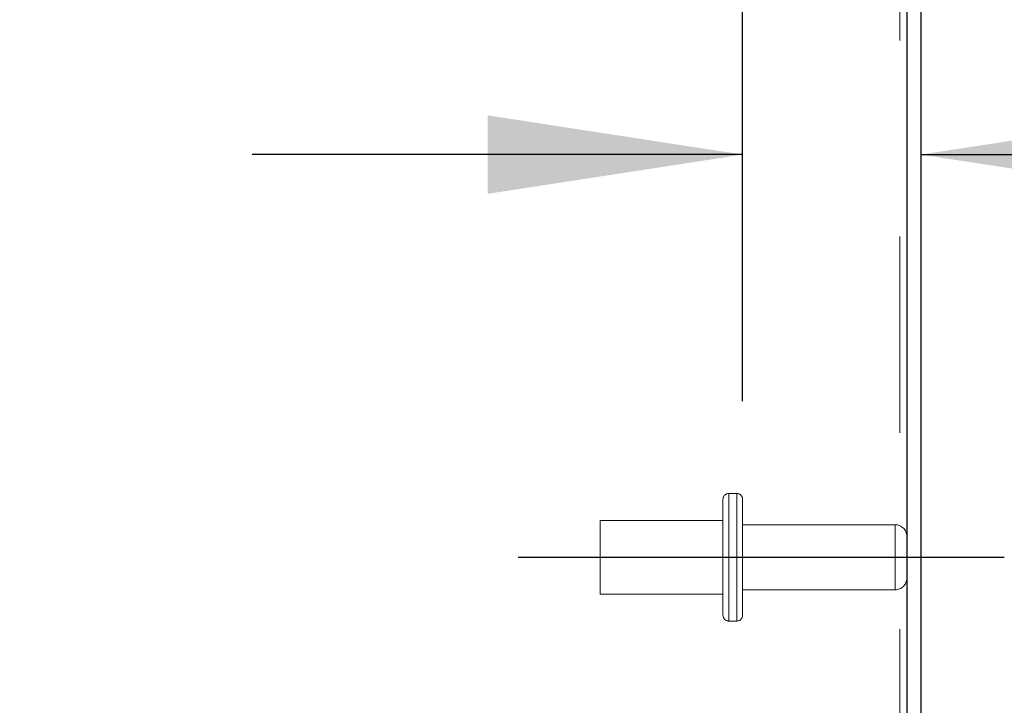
# Model space of a CAD drawing. Header units: inches. Extents: x 0.2 to 10.8, y 0.2 to 8.2.
# Tile 79 of 86: x 6.189 to 6.691, y 5.098 to 5.448. Entities that reach past the tile are written whole.
import ezdxf

# ---------------------------------------------------------------- set-up
doc = ezdxf.new("R2010")
doc.units = ezdxf.units.IN
doc.header["$MEASUREMENT"] = 0
doc.linetypes.add('CENTERX2', pattern=[0.8, 0.5, -0.1, 0.1, -0.1])
doc.linetypes.add('HIDDEN', pattern=[0.075, 0.05, -0.025])
for name, color, linetype in [('CENTER', 40, 'CENTERX2'), ('DIMENSIONS', 140, 'Continuous'), ('SLD-0', 179, 'Continuous')]:
    doc.layers.add(name, color=color, linetype=linetype)
doc.styles.add('SLDTEXTSTYLE0', font='TXT', dxfattribs={"width": 0.7})
doc.dimstyles.new('SLDDIMSTYLE4', dxfattribs={"dimtxt": 0.084961, "dimasz": 0.13, "dimexe": 0, "dimexo": 0.0625, "dimgap": 0.02124, "dimtad": 0, "dimtih": 1, "dimtoh": 1, "dimdec": 4, "dimlfac": 10, "dimzin": 12, "dimdsep": 46, "dimtxsty": 'SLDTEXTSTYLE0', "dimsah": 1, "dimcen": 0.09, "dimadec": 0, "dimazin": 3, "dimtfac": 1, "dimtdec": 0, "dimtofl": 0, "dimtmove": 0, "dimatfit": 3, "dimfxl": 0, "dimfrac": 2, "dimtolj": 1, "dimtzin": 12, "dimarcsym": 0})
doc.dimstyles.new('SLDDIMSTYLE5', dxfattribs={"dimtxt": 0.084961, "dimasz": 0.13, "dimexe": 0, "dimexo": 0.0625, "dimgap": 0.02124, "dimtad": 0, "dimtih": 1, "dimtoh": 1, "dimlfac": 10, "dimrnd": 1e-09, "dimdsep": 46, "dimtxsty": 'SLDTEXTSTYLE0', "dimsah": 1, "dimcen": 0.09, "dimadec": 0, "dimazin": 2, "dimtfac": 1, "dimtmove": 0, "dimatfit": 0, "dimfxl": 0, "dimfrac": 2, "dimtolj": 1, "dimtzin": 12, "dimarcsym": 0})

# ---------------------------------------------------------------- blocks, each defined once
blk = doc.blocks.new('_D_13')
at = {"layer": 'DIMENSIONS'}
blk.add_line((6.53968, 5.74535), (5.78334, 5.74535), dxfattribs=at)
for start, end in [(160.61121, 180), (205, 224.38879)]:
    blk.add_arc((6.63795, 5.74535), 0.72961, start, end, dxfattribs=at)
for points in [[(5.90834, 5.74535), (5.93971, 5.87308), (5.89987, 5.8766)], [(5.9767, 5.437), (6.02449, 5.31446), (6.05911, 5.33449)]]:
    blk.add_solid(points, dxfattribs=at)
at = {"layer": 'DIMENSIONS', "insert": (5.82138, 5.64396), "char_height": 0.083333, "attachment_point": 1, "style": 'SLDTEXTSTYLE0'}
blk.add_mtext('25°', dxfattribs=at)
blk = doc.blocks.new('_D_16')
at = {"layer": 'DIMENSIONS'}
for p, q in [((6.5573, 5.25325), (6.5573, 5.50396)), ((6.5573, 5.37896), (6.3073, 5.37896)), ((6.6482, 5.37896), (6.8988, 5.37896)), ((7.01393, 5.37896), (6.9854, 5.37896)), ((6.9854, 5.37896), (6.9854, 5.24393)), ((7.2664, 5.37896), (7.29493, 5.37896)), ((7.29493, 5.37896), (7.29493, 5.24393)), ((6.9854, 5.24393), (7.01393, 5.24393)), ((7.29493, 5.24393), (7.2664, 5.24393))]:
    blk.add_line(p, q, dxfattribs=at)
for points in [[(6.5573, 5.37896), (6.4273, 5.39896), (6.4273, 5.35896)], [(6.6482, 5.37896), (6.7782, 5.35896), (6.7782, 5.39896)]]:
    blk.add_solid(points, dxfattribs=at)
at = {"layer": 'DIMENSIONS', "char_height": 0.083333, "attachment_point": 1, "style": 'SLDTEXTSTYLE0'}
for s, insert in [('0.91', (7.01393, 5.5054)), ('23.1', (7.01393, 5.35135))]:
    blk.add_mtext(s, dxfattribs=dict(at, insert=insert))

msp = doc.modelspace()

# ---------------------------------------------------------------- linework, layer by layer
at = {"layer": 'CENTER'}
msp.add_line((6.442974, 5.173748), (6.690658, 5.173748), dxfattribs=at)
at = {"layer": 'SLD-0', "linetype": 'HIDDEN', "lineweight": 18}
for p, q in [((6.637396, 5.737143), (6.637396, 3.049848)), ((6.637396, 5.737143), (6.637396, 3.049848)), ((6.547296, 5.203248), (6.547296, 5.173748)), ((6.554296, 5.206248), (6.550296, 5.206248)), ((6.550296, 5.20607), (6.550296, 5.141426)), ((6.550296, 5.20607), (6.550296, 5.141426)), ((6.554296, 5.20607), (6.554296, 5.141426)), ((6.554296, 5.20607), (6.554296, 5.141426)), ((6.557296, 5.203248), (6.557296, 5.173748)), ((6.484796, 5.192498), (6.484796, 5.173748)), ((6.547296, 5.192498), (6.484796, 5.192498)), ((6.634996, 5.190348), (6.557296, 5.190348)), ((6.634996, 5.190301), (6.634996, 5.157194)), ((6.634996, 5.190301), (6.634996, 5.157194)), ((6.484796, 5.173748), (6.484796, 5.154998)), ((6.547296, 5.173748), (6.547296, 5.144248)), ((6.557296, 5.173748), (6.557296, 5.144248)), ((6.484796, 5.154998), (6.547296, 5.154998)), ((6.557296, 5.157148), (6.634996, 5.157148)), ((6.550296, 5.141248), (6.554296, 5.141248))]:
    msp.add_line(p, q, dxfattribs=at)
at = {"layer": 'SLD-0', "linetype": 'Continuous', "lineweight": 25}
for p, q in [((6.640996, 5.738821), (6.640996, 3.049848)), ((6.648196, 5.739965), (6.648196, 3.049848))]:
    msp.add_line(p, q, dxfattribs=at)
at = {"layer": 'SLD-0', "linetype": 'HIDDEN', "lineweight": 18}
for centre, radius, start, end in [((6.550296, 5.203248), 0.003, 90, 180), ((6.554296, 5.203248), 0.003, 0, 90), ((6.634996, 5.184348), 0.006, 0, 90), ((6.634996, 5.163148), 0.006, 270, 0), ((6.550296, 5.144248), 0.003, 180, 270), ((6.554296, 5.144248), 0.003, 270, 0)]:
    msp.add_arc(centre, radius, start, end, dxfattribs=at)

# ---------------------------------------------------------------- dimensions: what is measured, and where the dimension line sits
at = {"layer": 'DIMENSIONS'}
dim = msp.add_angular_dim_2l(base=(5.918762, 5.868208), line1=((6.589681, 5.745347), (6.637954, 5.745347)), line2=((5.873772, 5.389003), (6.637954, 5.745347)), dimstyle='SLDDIMSTYLE4', dxfattribs=at)
dim.commit()
dim.dimension.update_dxf_attribs({"geometry": '_D_13', "text_midpoint": (5.922154, 5.604058), "dimtype": 162})
dim = msp.add_linear_dim(base=(6.648196, 5.378962), p1=(6.557296, 5.203248), p2=(6.648196, 5.739965), dimstyle='SLDDIMSTYLE5', dxfattribs=at)
dim.commit()
dim.dimension.update_dxf_attribs({"geometry": '_D_16', "text_midpoint": (7.140167, 5.378962), "dimtype": 160})

doc.saveas('drawing.dxf')
